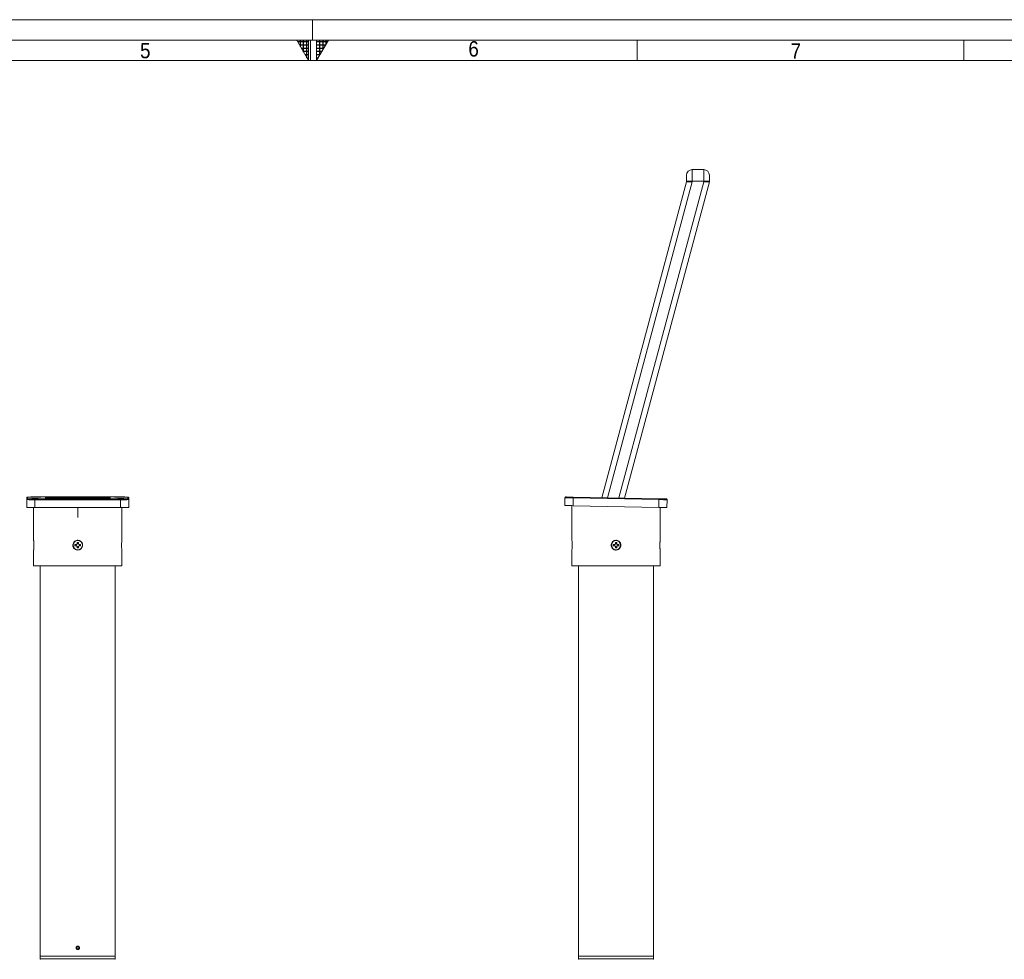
# Model space of a CAD drawing. Header units: millimetres. Extents: x 50 to 4155, y 50 to 2920.
# Tile 8 of 9: x 1744 to 2949, y 1770 to 2920. Entities that reach past the tile are written whole.
import ezdxf

# ---------------------------------------------------------------- set-up
doc = ezdxf.new("R2010")
doc.units = ezdxf.units.MM
doc.header["$LTSCALE"] = 5
doc.linetypes.add('SLD-Centro', pattern=[19.05, 15.24, -1.27, 1.27, -1.27])
doc.linetypes.add('SLD-Solido', pattern=[0])
doc.styles.add('SLDTEXTSTYLE1', font='GOTHIC.TTF', dxfattribs={"width": 0.913})

msp = doc.modelspace()

# ---------------------------------------------------------------- hatches: boundary and pattern name
at = {"linetype": 'Continuous'}
h = msp.add_hatch(dxfattribs=at)
h.set_pattern_fill('NET', scale=1.25, style=0)
h.paths.add_polyline_path([(2097.5, 2895), (2097.5, 2870), (2083.066, 2895)], flags=0)
h = msp.add_hatch(dxfattribs=at)
h.set_pattern_fill('NET', scale=1.25, style=0)
h.paths.add_polyline_path([(2107.5, 2895), (2107.5, 2870), (2121.934, 2895)], flags=0)

# ---------------------------------------------------------------- linework, layer by layer
at = {"color": 7, "linetype": 'SLD-Solido', "lineweight": 0}
for p, q in [((4155, 2920), (50, 2920)), ((4130, 2895), (75, 2895)), ((2083.066, 2895), (2097.5, 2895)), ((2097.5, 2870), (2083.066, 2895)), ((2097.5, 2895), (2097.5, 2870)), ((2100, 2870), (2100, 2895)), ((2107.5, 2895), (2121.934, 2895)), ((2107.5, 2870), (2121.934, 2895)), ((2107.5, 2895), (2107.5, 2870)), ((2500, 2870), (2500, 2895)), ((2900, 2895), (2900, 2870))]:
    msp.add_line(p, q, dxfattribs=at)
at = {"color": 7, "linetype": 'SLD-Centro', "lineweight": 0}
msp.add_line((2102.5, 2920), (2102.5, 2895), dxfattribs=at)
at = {"color": 7, "linetype": 'SLD-Solido', "lineweight": 15}
for p, q in [((4105, 2870), (100, 2870)), ((2560.353, 2729.501), (2560.353, 2722.501)), ((2567.353, 2722.501), (2567.353, 2736.501)), ((2581.353, 2736.501), (2567.353, 2736.501)), ((2581.353, 2722.501), (2581.353, 2736.501)), ((2588.353, 2722.501), (2588.353, 2729.501)), ((2560.353, 2721.501), (2456.753, 2334.863)), ((2484.61, 2334.328), (2588.35, 2721.491)), ((2560.353, 2722.501), (2560.353, 2721.501)), ((2567.353, 2721.501), (2560.353, 2721.501)), ((2581.353, 2722.501), (2567.353, 2722.501)), ((2567.353, 2722.501), (2567.353, 2721.501)), ((2581.353, 2722.501), (2581.353, 2721.501)), ((2588.353, 2721.501), (2581.353, 2721.501)), ((2588.353, 2721.501), (2588.353, 2722.501)), ((1752.484, 2332.523), (1752.484, 2334.539)), ((1752.484, 2323.025), (1752.484, 2332.523)), ((1753.484, 2335.539), (1753.484, 2333.523)), ((1867.484, 2335.711), (1762.484, 2335.711)), ((1762.484, 2333.35), (1762.484, 2332.331)), ((1762.484, 2333.35), (1867.484, 2333.35)), ((1867.484, 2332.331), (1762.484, 2332.331)), ((1762.484, 2332.331), (1762.484, 2322.833)), ((1786.984, 2334.098), (1786.984, 2334.962)), ((1807.445, 2335.041), (1806.782, 2335.065)), ((1806.782, 2333.996), (1807.445, 2334.02)), ((1807.984, 2334.962), (1807.984, 2334.098)), ((1821.984, 2334.098), (1821.984, 2334.962)), ((1823.187, 2335.065), (1822.524, 2335.041)), ((1822.524, 2334.02), (1823.187, 2333.996)), ((1842.984, 2334.962), (1842.984, 2334.098)), ((1867.484, 2333.35), (1867.484, 2332.331)), ((1867.484, 2322.833), (1867.484, 2332.331)), ((1876.484, 2333.523), (1876.484, 2335.539)), ((1877.484, 2334.539), (1877.484, 2332.523)), ((1877.484, 2332.523), (1877.484, 2323.025)), ((2411.364, 2325.232), (2411.546, 2334.731)), ((2421.545, 2334.539), (2421.362, 2325.04)), ((2526.525, 2332.523), (2421.545, 2334.539)), ((2421.564, 2335.539), (2526.544, 2333.523)), ((2526.343, 2323.025), (2526.525, 2332.523)), ((2536.523, 2332.331), (2536.341, 2322.833)), ((1760.984, 2322.835), (1760.984, 2282.655)), ((1762.484, 2322.833), (1814.884, 2322.833)), ((1814.884, 2322.833), (1814.884, 2322.933)), ((1815.084, 2322.933), (1814.884, 2322.933)), ((1814.884, 2310.73), (1814.884, 2322.833)), ((1815.084, 2322.933), (1815.084, 2322.833)), ((1815.084, 2322.833), (1867.484, 2322.833)), ((1815.084, 2322.833), (1815.084, 2310.73)), ((1868.984, 2282.655), (1868.984, 2322.835)), ((2420.054, 2325.066), (2420.054, 2282.655)), ((2421.362, 2325.04), (2526.343, 2323.025)), ((2528.054, 2310.73), (2528.054, 2322.992)), ((1815.084, 2310.73), (1814.884, 2310.73)), ((2528.054, 2282.655), (2528.054, 2310.73)), ((2528.054, 2310.73), (2528.054, 2310.73)), ((1815.834, 2280.13), (1814.134, 2280.13)), ((1814.134, 2280.13), (1814.134, 2278.26)), ((1815.834, 2278.834), (1814.134, 2278.834)), ((1815.834, 2278.26), (1815.834, 2280.13)), ((2474.904, 2280.13), (2473.204, 2280.13)), ((2473.204, 2280.13), (2473.204, 2278.26)), ((2474.904, 2278.834), (2473.204, 2278.834)), ((2474.904, 2278.26), (2474.904, 2280.13)), ((1760.984, 2270.73), (1760.984, 2251.23)), ((1813.454, 2277.58), (1811.584, 2277.58)), ((1811.584, 2277.58), (1811.584, 2275.88)), ((1811.584, 2275.88), (1813.454, 2275.88)), ((1812.881, 2277.58), (1812.881, 2275.88)), ((1814.134, 2275.2), (1814.134, 2273.33)), ((1814.134, 2274.627), (1815.834, 2274.627)), ((1814.134, 2273.33), (1815.834, 2273.33)), ((1815.834, 2273.33), (1815.834, 2275.2)), ((1818.384, 2277.58), (1816.514, 2277.58)), ((1816.514, 2275.88), (1818.384, 2275.88)), ((1817.088, 2275.88), (1817.088, 2277.58)), ((1818.384, 2275.88), (1818.384, 2277.58)), ((1868.984, 2251.23), (1868.984, 2270.732)), ((2420.054, 2270.732), (2420.054, 2251.23)), ((2472.524, 2277.58), (2470.654, 2277.58)), ((2470.654, 2277.58), (2470.654, 2275.88)), ((2470.654, 2275.88), (2472.524, 2275.88)), ((2471.95, 2277.58), (2471.95, 2275.88)), ((2473.204, 2275.2), (2473.204, 2273.33)), ((2473.204, 2274.627), (2474.904, 2274.627)), ((2473.204, 2273.33), (2474.904, 2273.33)), ((2474.904, 2273.33), (2474.904, 2275.2)), ((2477.454, 2277.58), (2475.584, 2277.58)), ((2475.584, 2275.88), (2477.454, 2275.88)), ((2476.158, 2275.88), (2476.158, 2277.58)), ((2477.454, 2275.88), (2477.454, 2277.58)), ((2528.054, 2251.23), (2528.054, 2270.732)), ((1760.984, 2251.23), (1868.984, 2251.23)), ((1768.984, 2251.23), (1768.984, 1773.73)), ((1860.984, 1773.73), (1860.984, 2251.23)), ((2420.054, 2251.23), (2474.054, 2251.23)), ((2428.054, 2251.23), (2428.054, 1773.73)), ((2474.054, 2251.23), (2528.054, 2251.23)), ((2520.054, 1785.831), (2520.054, 2251.23)), ((1814.263, 1784.98), (1813.541, 1783.73)), ((1815.706, 1784.98), (1814.263, 1784.98)), ((1816.428, 1783.73), (1815.706, 1784.98)), ((2520.054, 1785.364), (2520.054, 1783.73)), ((1768.984, 1773.73), (1768.984, 1770.23)), ((1860.984, 1773.73), (1768.984, 1773.73)), ((1768.984, 1773.73), (1814.984, 1773.73)), ((1813.541, 1783.73), (1814.263, 1782.48)), ((1814.263, 1782.48), (1815.706, 1782.48)), ((1814.984, 1773.73), (1860.984, 1773.73)), ((1815.706, 1782.48), (1816.428, 1783.73)), ((1860.984, 1770.23), (1860.984, 1773.73)), ((2428.054, 1773.73), (2428.054, 1770.23)), ((2520.054, 1773.73), (2428.054, 1773.73)), ((2520.054, 1783.73), (2520.054, 1782.097)), ((2520.054, 1773.73), (2520.054, 1781.656)), ((2520.054, 1770.23), (2520.054, 1773.73))]:
    msp.add_line(p, q, dxfattribs=at)
at = {"color": 8, "linetype": 'SLD-Solido', "lineweight": 15}
for p, q in [((2463.718, 2334.729), (2567.353, 2721.501)), ((2477.646, 2334.462), (2581.353, 2721.501)), ((2567.353, 2722.501), (2560.353, 2722.501)), ((2588.353, 2722.501), (2581.353, 2722.501)), ((1860.984, 1770.23), (1768.984, 1770.23)), ((2520.054, 1770.23), (2428.054, 1770.23))]:
    msp.add_line(p, q, dxfattribs=at)
at = {"color": 7, "linetype": 'SLD-Solido', "lineweight": 15, "flags": 128}
for points in [[(1762.484, 2335.395), (1764.097, 2335.398), (1765.633, 2335.408), (1767.023, 2335.424), (1768.201, 2335.445), (1769.111, 2335.471), (1769.711, 2335.5), (1769.973, 2335.531), (1769.886, 2335.562), (1769.452, 2335.592), (1768.692, 2335.619), (1767.642, 2335.643), (1766.351, 2335.662), (1764.879, 2335.675), (1763.295, 2335.682), (1761.673, 2335.682), (1760.09, 2335.675), (1758.618, 2335.662), (1757.327, 2335.643), (1756.277, 2335.619), (1755.517, 2335.592), (1755.083, 2335.562), (1754.995, 2335.531), (1755.258, 2335.5), (1755.858, 2335.471), (1756.768, 2335.445), (1757.946, 2335.424), (1759.335, 2335.408), (1760.872, 2335.398), (1762.484, 2335.395)], [(1762.484, 2333.379), (1764.097, 2333.382), (1765.633, 2333.392), (1767.023, 2333.408), (1768.201, 2333.43), (1769.111, 2333.455), (1769.711, 2333.484), (1769.973, 2333.515), (1769.886, 2333.546), (1769.452, 2333.576), (1768.692, 2333.604), (1767.642, 2333.627), (1766.351, 2333.646), (1764.879, 2333.659), (1763.295, 2333.666), (1761.673, 2333.666), (1760.09, 2333.659), (1758.618, 2333.646), (1757.327, 2333.627), (1756.277, 2333.604), (1755.517, 2333.576), (1755.083, 2333.546), (1754.995, 2333.515), (1755.258, 2333.484), (1755.858, 2333.455), (1756.768, 2333.43), (1757.946, 2333.408), (1759.335, 2333.392), (1760.872, 2333.382), (1762.484, 2333.379)], [(1867.484, 2335.395), (1869.097, 2335.398), (1870.633, 2335.408), (1872.023, 2335.424), (1873.201, 2335.445), (1874.111, 2335.471), (1874.711, 2335.5), (1874.973, 2335.531), (1874.886, 2335.562), (1874.452, 2335.592), (1873.692, 2335.619), (1872.642, 2335.643), (1871.351, 2335.662), (1869.879, 2335.675), (1868.295, 2335.682), (1866.673, 2335.682), (1865.09, 2335.675), (1863.618, 2335.662), (1862.327, 2335.643), (1861.277, 2335.619), (1860.517, 2335.592), (1860.083, 2335.562), (1859.995, 2335.531), (1860.258, 2335.5), (1860.858, 2335.471), (1861.768, 2335.445), (1862.946, 2335.424), (1864.335, 2335.408), (1865.872, 2335.398), (1867.484, 2335.395)], [(1867.484, 2333.379), (1869.097, 2333.382), (1870.633, 2333.392), (1872.023, 2333.408), (1873.201, 2333.43), (1874.111, 2333.455), (1874.711, 2333.484), (1874.973, 2333.515), (1874.886, 2333.546), (1874.452, 2333.576), (1873.692, 2333.604), (1872.642, 2333.627), (1871.351, 2333.646), (1869.879, 2333.659), (1868.295, 2333.666), (1866.673, 2333.666), (1865.09, 2333.659), (1863.618, 2333.646), (1862.327, 2333.627), (1861.277, 2333.604), (1860.517, 2333.576), (1860.083, 2333.546), (1859.995, 2333.515), (1860.258, 2333.484), (1860.858, 2333.455), (1861.768, 2333.43), (1862.946, 2333.408), (1864.335, 2333.392), (1865.872, 2333.382), (1867.484, 2333.379)], [(1870.912, 2335.698), (1869.24, 2335.708), (1867.484, 2335.711)], [(2421.545, 2334.539), (2419.594, 2334.576), (2417.718, 2334.612), (2415.99, 2334.645), (2414.475, 2334.674), (2413.231, 2334.698), (2412.307, 2334.716), (2411.738, 2334.727), (2411.546, 2334.731)], [(2412.565, 2335.711), (2412.738, 2335.708), (2413.25, 2335.698), (2414.082, 2335.682), (2415.201, 2335.661), (2416.564, 2335.635), (2418.12, 2335.605), (2419.808, 2335.572), (2421.564, 2335.539)], [(2421.564, 2335.539), (2421.563, 2335.519), (2421.562, 2335.462), (2421.56, 2335.37), (2421.558, 2335.246), (2421.555, 2335.094), (2421.552, 2334.921), (2421.548, 2334.734), (2421.545, 2334.539)], [(2526.544, 2333.523), (2526.544, 2333.504), (2526.543, 2333.447), (2526.541, 2333.354), (2526.539, 2333.23), (2526.536, 2333.078), (2526.532, 2332.906), (2526.529, 2332.718), (2526.525, 2332.523)], [(2536.523, 2332.331), (2536.331, 2332.335), (2535.762, 2332.346), (2534.838, 2332.363), (2533.595, 2332.387), (2532.08, 2332.416), (2530.351, 2332.449), (2528.476, 2332.486), (2526.525, 2332.523)], [(2526.544, 2333.523), (2528.3, 2333.489), (2529.988, 2333.457), (2531.544, 2333.427), (2532.907, 2333.401), (2534.026, 2333.379), (2534.858, 2333.363), (2535.37, 2333.353), (2535.543, 2333.35)], [(2421.362, 2325.04), (2419.412, 2325.078), (2417.536, 2325.114), (2415.807, 2325.147), (2414.292, 2325.176), (2413.049, 2325.2), (2412.125, 2325.218), (2411.556, 2325.229), (2411.364, 2325.232)], [(2536.341, 2322.833), (2536.149, 2322.836), (2535.58, 2322.847), (2534.656, 2322.865), (2533.413, 2322.889), (2531.897, 2322.918), (2530.169, 2322.951), (2528.293, 2322.987), (2526.343, 2323.025)]]:
    msp.add_lwpolyline(points, dxfattribs=at)
at = {"color": 8, "linetype": 'SLD-Solido', "lineweight": 15, "flags": 128}
for points in [[(1787.626, 2334.028), (1787.57, 2334.04), (1786.984, 2334.098)], [(1807.984, 2334.098), (1807.399, 2334.04), (1807.343, 2334.028)], [(1822.626, 2334.028), (1822.57, 2334.04), (1821.984, 2334.098)], [(1842.984, 2334.098), (1842.399, 2334.04), (1842.343, 2334.028)]]:
    msp.add_lwpolyline(points, dxfattribs=at)
at = {"color": 7, "linetype": 'SLD-Solido', "lineweight": 15}
for centre, radius in [((1814.984, 2276.73), 5.65), ((2474.054, 2276.73), 5.65), ((1814.984, 1783.73), 1.634)]:
    msp.add_circle(centre, radius, dxfattribs=at)
for centre, radius, start, end in [((2567.353, 2729.501), 7, 90, 180), ((2581.353, 2729.501), 7, 0, 90), ((1753.484, 2334.539), 1, 89.994764, 179.994775), ((1753.484, 2332.523), 1, 89.99477, 179.99477), ((1759.985, 2462.701), 130.394, 266.702226, 271.098179), ((1761.972, 2666.849), 333.5, 268.964803, 270.088079), ((1761.907, 2008.131), 327.581, 89.89903, 91.012254), ((1868.605, 2574.653), 241.306, 269.733855, 271.675405), ((1869.983, 2462.701), 130.394, 268.901821, 273.297774), ((1876.484, 2334.539), 1, 0.005225, 90.005236), ((1876.484, 2332.523), 1, 0.00523, 90.00523), ((2412.546, 2334.711), 1, 88.9, 178.9), ((2535.523, 2332.35), 1, 358.9, 88.9), ((1759.985, 2453.201), 130.393, 266.702208, 271.098197), ((1869.983, 2453.201), 130.393, 268.901803, 273.297792), ((1813.454, 2278.26), 0.68, 270, 0), ((1813.454, 2275.2), 0.68, 0, 90), ((1816.514, 2278.26), 0.68, 180, 270), ((1816.514, 2275.2), 0.68, 90, 180), ((2472.524, 2278.26), 0.68, 270, 0), ((2472.524, 2275.2), 0.68, 0, 90), ((2475.584, 2278.26), 0.68, 180, 270), ((2475.584, 2275.2), 0.68, 90, 180), ((1769.484, 1770.23), 0.5, 180, 270), ((1860.484, 1770.23), 0.5, 270, 0), ((2428.554, 1770.23), 0.5, 180, 270), ((2519.554, 1770.23), 0.5, 270, 0)]:
    msp.add_arc(centre, radius, start, end, dxfattribs=at)
at = {"color": 8, "linetype": 'SLD-Solido', "lineweight": 15}
for centre, radius, start, end in [((1755.743, 2315.291), 20.373, 88.941214, 96.366444), ((1755.644, 2352.713), 19.311, 263.579763, 270.898174), ((1786.984, 2331.961), 3, 42.116249, 90.00132), ((1807.984, 2331.961), 3, 89.998551, 137.883898), ((1821.984, 2331.961), 3, 42.116333, 90.001218), ((1842.984, 2331.961), 3, 89.998449, 137.883982), ((1871.279, 2251.233), 84.466, 86.466765, 90.248822), ((1875.593, 2338.956), 5.506, 270.701032, 279.316895)]:
    msp.add_arc(centre, radius, start, end, dxfattribs=at)
at = {"color": 7, "linetype": 'SLD-Solido', "lineweight": 15}
for centre, major_axis, start_param, end_param in [((1814.984, 2334.531), (40, 0), 2.23864697, 4.04453834), ((1814.984, 2334.531), (40, 0), 2.23864697, 4.04453834), ((1797.484, 2334.098), (10.5, 0), 3.28973891, 6.16452638), ((1797.484, 2334.962), (10.5, 0), 0.18634965, 2.8761633), ((1797.025, 2334.968), (11, 0), 0.47996554, 2.23864697), ((1797.025, 2334.093), (11, 0), 4.04453834, 5.80321976), ((1814.984, 2335.116), (8.5, 0), 3.6215582, 5.80321976), ((1814.984, 2333.945), (8.5, 0), 0.47996554, 2.66162711), ((1832.484, 2334.098), (10.5, 0), 3.28973891, 6.16452638), ((1832.484, 2334.962), (10.5, 0), 0.18634965, 2.8761633), ((1832.944, 2334.968), (11, 0), 0.90294569, 2.66162711), ((1832.944, 2334.093), (11, 0), 3.6215582, 5.38023962), ((1814.984, 2334.531), (40, 0), 5.38023962, 7.18613099), ((1814.984, 2334.531), (40, 0), 5.38023962, 7.18613099)]:
    msp.add_ellipse(centre, major_axis=major_axis, ratio=0.01920098, start_param=start_param, end_param=end_param, dxfattribs=at)
at = {"color": 8, "linetype": 'SLD-Solido', "lineweight": 15}
for centre, start_param, end_param in [((1797.484, 2334.962), 2.8761633, 3.14159265), ((1797.484, 2334.098), 3.14159265, 3.28973891), ((1797.484, 2334.962), 0, 0.18634965), ((1797.484, 2334.098), 6.16452638, 6.28318531), ((1832.484, 2334.962), 2.8761633, 3.14159265), ((1832.484, 2334.098), 3.14159265, 3.28973891), ((1832.484, 2334.962), 0, 0.18634965), ((1832.484, 2334.098), 6.16452638, 6.28318531)]:
    msp.add_ellipse(centre, major_axis=(10.5, 0), ratio=0.01920098, start_param=start_param, end_param=end_param, dxfattribs=at)
at = {"color": 7, "linetype": 'SLD-Solido', "lineweight": 15}
for centre in [(1814.984, 2335.145), (1814.984, 2333.916)]:
    msp.add_ellipse(centre, major_axis=(7.5, 0), ratio=0.01920098, dxfattribs=at)
for points, knots in [([(1756.125, 2335.66), (1755.984, 2335.658), (1755.421, 2335.648), (1754.669, 2335.626), (1753.908, 2335.597), (1753.538, 2335.567), (1753.341, 2335.543), (1753.15, 2335.491), (1752.952, 2335.398), (1752.734, 2335.225), (1752.551, 2334.95), (1752.487, 2334.7), (1752.485, 2334.559), (1752.484, 2334.539)], [0, 0, 0, 0, 0.07088793, 0.28219407, 0.49460108, 0.71100602, 0.80046753, 0.83745318, 0.86756169, 0.9044237, 0.94657077, 0.99240131, 1, 1, 1, 1]), ([(1877.484, 2334.539), (1877.471, 2334.662), (1877.447, 2334.888), (1877.286, 2335.158), (1877.105, 2335.336), (1876.933, 2335.441), (1876.796, 2335.496), (1876.681, 2335.528), (1876.55, 2335.553), (1876.343, 2335.576), (1875.922, 2335.603), (1875.133, 2335.632), (1874.09, 2335.658), (1872.792, 2335.679), (1871.708, 2335.693), (1871.04, 2335.697), (1870.908, 2335.698)], [0, 0, 0, 0, 0.03231538, 0.05882729, 0.08130457, 0.10082544, 0.11794241, 0.13673537, 0.16715223, 0.2354047, 0.38235815, 0.52281231, 0.67098392, 0.81761876, 0.96375749, 1, 1, 1, 1]), ([(1760.984, 2270.73), (1760.992, 2270.796), (1761.007, 2270.928), (1761.112, 2271.955), (1761.229, 2273.471), (1761.314, 2275.371), (1761.327, 2277.418), (1761.264, 2279.38), (1761.151, 2281.058), (1761.042, 2282.209), (1760.981, 2282.76), (1760.99, 2282.676), (1760.993, 2282.655)], [0, 0, 0, 0, 0.106921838, 0.213827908, 0.321143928, 0.428738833, 0.535884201, 0.642553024, 0.74946149, 0.856950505, 0.964458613, 1, 1, 1, 1]), ([(1820.984, 2276.73), (1820.918, 2277.403), (1820.787, 2278.747), (1819.759, 2280.539), (1818.243, 2281.906), (1816.344, 2282.692), (1814.297, 2282.806), (1812.332, 2282.239), (1810.664, 2281.057), (1809.476, 2279.386), (1808.908, 2277.413), (1809.024, 2275.368), (1809.806, 2273.48), (1811.168, 2271.953), (1812.964, 2270.959), (1814.987, 2270.616), (1817.004, 2270.96), (1818.795, 2271.948), (1820.153, 2273.474), (1820.88, 2275.161), (1820.955, 2276.283), (1820.984, 2276.73)], [0, 0, 0, 0, 0.05346257, 0.10691719, 0.16057965, 0.21437941, 0.26795433, 0.32129514, 0.37475328, 0.42849927, 0.4822576, 0.53572897, 0.58906287, 0.6426221, 0.69641846, 0.75009503, 0.80348374, 0.85686309, 0.91052445, 0.9643247, 1, 1, 1, 1]), ([(1868.976, 2282.655), (1868.978, 2282.676), (1868.987, 2282.759), (1868.927, 2282.21), (1868.819, 2281.065), (1868.705, 2279.384), (1868.641, 2277.414), (1868.655, 2275.368), (1868.739, 2273.478), (1868.856, 2271.961), (1868.962, 2270.929), (1868.977, 2270.797), (1868.984, 2270.732)], [0, 0, 0, 0, 0.03610464, 0.14278125, 0.24969251, 0.35717945, 0.46469107, 0.57162879, 0.67829157, 0.78540501, 0.89299268, 1, 1, 1, 1]), ([(2420.388, 2276.73), (2420.381, 2277.402), (2420.366, 2278.746), (2420.26, 2280.543), (2420.145, 2281.889), (2420.062, 2282.657), (2420.062, 2282.655), (2420.062, 2282.655)], [0, 0, 0, 0, 0.21393486, 0.42783788, 0.64257263, 0.85785677, 1, 1, 1, 1]), ([(2474.054, 2270.73), (2474.726, 2270.796), (2476.071, 2270.928), (2477.862, 2271.955), (2479.229, 2273.471), (2480.016, 2275.371), (2480.129, 2277.417), (2479.563, 2279.382), (2478.381, 2281.051), (2476.71, 2282.239), (2474.737, 2282.807), (2472.692, 2282.691), (2470.803, 2281.908), (2469.276, 2280.546), (2468.282, 2278.751), (2467.94, 2276.727), (2468.284, 2274.711), (2469.272, 2272.92), (2470.797, 2271.561), (2472.485, 2270.835), (2473.607, 2270.76), (2474.054, 2270.73)], [0, 0, 0, 0, 0.0534638, 0.10691972, 0.16058062, 0.21438098, 0.26795655, 0.32129384, 0.37475095, 0.42849836, 0.48225531, 0.53572748, 0.58906503, 0.64262369, 0.69641932, 0.75009745, 0.80348366, 0.85686043, 0.91052325, 0.96432304, 1, 1, 1, 1]), ([(2528.046, 2282.655), (2528.048, 2282.676), (2528.057, 2282.759), (2527.996, 2282.21), (2527.888, 2281.065), (2527.774, 2279.384), (2527.711, 2277.414), (2527.724, 2275.368), (2527.809, 2273.478), (2527.926, 2271.961), (2528.031, 2270.929), (2528.046, 2270.797), (2528.054, 2270.732)], [0, 0, 0, 0, 0.03610464, 0.14278125, 0.24969251, 0.35717945, 0.46469107, 0.57162879, 0.67829157, 0.78540501, 0.89299268, 1, 1, 1, 1]), ([(2420.054, 2270.732), (2420.054, 2270.731), (2420.042, 2270.619), (2420.086, 2271.012), (2420.179, 2271.934), (2420.299, 2273.477), (2420.377, 2275.161), (2420.385, 2276.283), (2420.388, 2276.73)], [0, 0, 0, 0, 0.00068138, 0.21417188, 0.42762494, 0.64220568, 0.85734179, 1, 1, 1, 1]), ([(1814.984, 1785.831), (1814.748, 1785.807), (1814.276, 1785.761), (1813.648, 1785.399), (1813.17, 1784.867), (1812.897, 1784.201), (1812.858, 1783.484), (1813.06, 1782.795), (1813.478, 1782.211), (1814.065, 1781.798), (1814.757, 1781.602), (1815.474, 1781.647), (1816.136, 1781.926), (1816.668, 1782.409), (1817.01, 1783.04), (1817.124, 1783.75), (1816.998, 1784.457), (1816.644, 1785.082), (1816.104, 1785.553), (1815.518, 1785.797), (1815.133, 1785.821), (1814.984, 1785.831)], [0, 0, 0, 0, 0.05365081, 0.10729939, 0.16098611, 0.21469225, 0.2683592, 0.32198855, 0.37563967, 0.42934022, 0.48303935, 0.53669054, 0.59031974, 0.6439878, 0.69769539, 0.75137993, 0.80501836, 0.85865265, 0.91233989, 0.96604658, 1, 1, 1, 1]), ([(2520.054, 1785.831), (2520.053, 1785.807), (2520.051, 1785.761), (2520.036, 1785.399), (2520.019, 1784.867), (2520.007, 1784.201), (2520.005, 1783.484), (2520.014, 1782.795), (2520.03, 1782.208), (2520.046, 1781.808), (2520.055, 1781.619), (2520.053, 1781.649), (2520.053, 1781.656)], [0, 0, 0, 0, 0.10729456, 0.21458467, 0.32195106, 0.42935627, 0.53668312, 0.64393476, 0.75122995, 0.85862398, 0.96601517, 1, 1, 1, 1])]:
    msp.add_open_spline(points, degree=3, knots=knots, dxfattribs=at)

# ---------------------------------------------------------------- texts
at = {"color": 7, "linetype": 'Continuous', "lineweight": 0, "char_height": 18.81, "attachment_point": 1, "style": 'SLDTEXTSTYLE1'}
for s, insert in [('6', (2293.262, 2893.688)), ('5', (1891.25, 2891.609)), ('7', (2687.757, 2890.913))]:
    msp.add_mtext(s, dxfattribs=dict(at, insert=insert))

doc.saveas('drawing.dxf')
